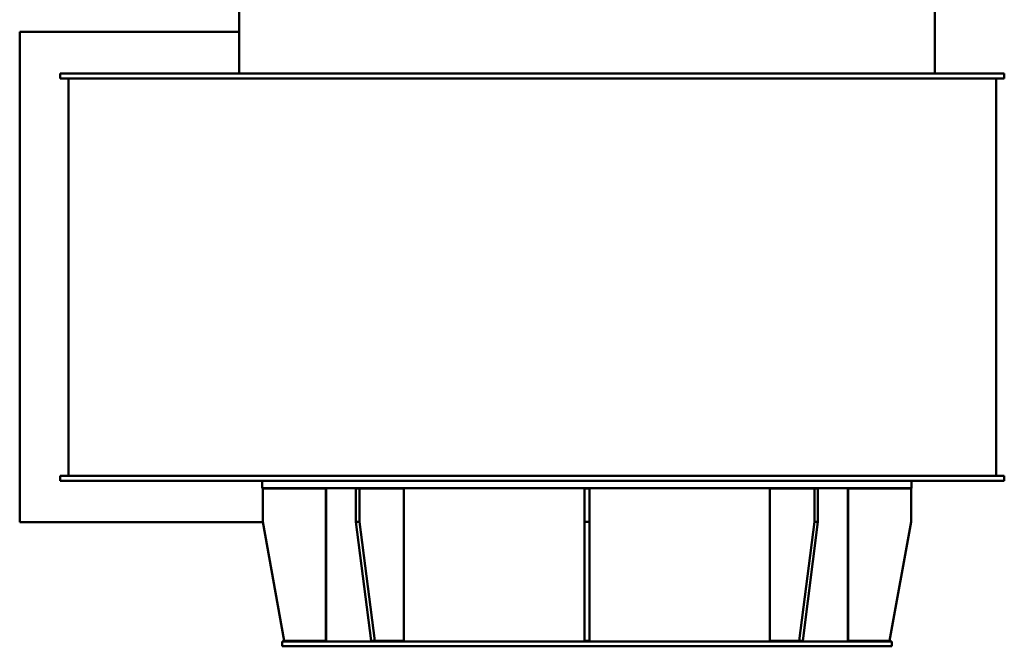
# Model space of a CAD drawing. Header units: millimetres. Extents: x 528 to 1153, y 223 to 965.
# Tile 1 of 2: x 528 to 1123, y 223 to 602. Entities that reach past the tile are written whole.
import ezdxf

# ---------------------------------------------------------------- set-up
doc = ezdxf.new("R2010")
doc.units = ezdxf.units.MM
doc.header["$LTSCALE"] = 4
doc.layers.add('Widoczne (ISO)', color=7, linetype='Continuous', lineweight=50)

msp = doc.modelspace()

# ---------------------------------------------------------------- linework, layer by layer
at = {"layer": 'Widoczne (ISO)'}
for p, q in [((660.62, 652.26), (660.62, 569.26)), ((1080.62, 652.26), (1080.62, 569.26)), ((660.62, 594.26), (528.12, 594.26)), ((528.12, 594.26), (528.12, 298.26)), ((680.04, 569.26), (552.62, 569.26)), ((552.62, 569.26), (552.62, 566.26)), ((680.04, 566.26), (552.62, 566.26)), ((557.62, 566.26), (557.62, 326.26)), ((1102.24, 569.26), (680.04, 569.26)), ((1102.24, 566.26), (680.04, 566.26)), ((1122.62, 569.26), (1102.24, 569.26)), ((1122.62, 566.26), (1102.24, 566.26)), ((1117.62, 326.26), (1117.62, 566.26)), ((1122.62, 569.26), (1122.62, 566.26)), ((680.04, 326.26), (552.62, 326.26)), ((552.62, 326.26), (552.62, 323.26)), ((680.04, 323.26), (552.62, 323.26)), ((674.62, 323.26), (674.62, 318.76)), ((1102.24, 326.26), (680.04, 326.26)), ((1102.24, 323.26), (680.04, 323.26)), ((1066.62, 323.26), (1066.62, 318.76)), ((1122.62, 326.26), (1102.24, 326.26)), ((1122.62, 323.26), (1102.24, 323.26)), ((1122.62, 326.26), (1122.62, 323.26)), ((1066.62, 318.76), (674.62, 318.76)), ((674.87, 298.51), (674.87, 318.51)), ((674.87, 318.51), (712.87, 318.51)), ((712.87, 318.51), (712.87, 226.51)), ((713.12, 318.76), (713.12, 226.26)), ((731.14, 318.51), (733.26, 318.51)), ((731.14, 318.51), (731.14, 298.51)), ((733.26, 298.51), (733.26, 318.51)), ((733.26, 318.51), (760.13, 318.51)), ((760.13, 318.51), (760.13, 226.51)), ((869.12, 318.51), (872.12, 318.51)), ((869.12, 318.51), (869.12, 298.51)), ((872.12, 298.51), (872.12, 318.51)), ((981.1, 318.51), (1007.97, 318.51)), ((981.1, 226.51), (981.1, 318.51)), ((1007.97, 318.51), (1010.09, 318.51)), ((1007.97, 318.51), (1007.97, 298.51)), ((1010.09, 298.51), (1010.09, 318.51)), ((1028.12, 318.76), (1028.12, 226.26)), ((1028.37, 318.51), (1066.37, 318.51)), ((1028.37, 226.51), (1028.37, 318.51)), ((1066.37, 318.51), (1066.37, 298.51)), ((528.12, 298.26), (674.91, 298.26)), ((687.87, 226.51), (674.87, 298.51)), ((712.87, 298.26), (713.12, 298.26)), ((731.14, 298.51), (740.33, 226.51)), ((731.14, 298.51), (733.26, 298.51)), ((742.45, 226.51), (733.26, 298.51)), ((869.12, 298.51), (869.12, 226.51)), ((869.12, 298.51), (872.12, 298.51)), ((872.12, 226.51), (872.12, 298.51)), ((1007.97, 298.51), (998.78, 226.51)), ((1000.9, 226.51), (1010.09, 298.51)), ((1007.97, 298.51), (1010.09, 298.51)), ((1066.37, 298.51), (1053.37, 226.51)), ((1054.62, 226.26), (686.62, 226.26)), ((686.62, 226.26), (686.62, 223.26)), ((712.87, 226.51), (687.87, 226.51)), ((740.33, 226.51), (742.45, 226.51)), ((760.13, 226.51), (742.45, 226.51)), ((869.12, 226.51), (872.12, 226.51)), ((998.78, 226.51), (981.1, 226.51)), ((998.78, 226.51), (1000.9, 226.51)), ((1053.37, 226.51), (1028.37, 226.51)), ((1054.62, 226.26), (1054.62, 223.26)), ((1054.62, 223.26), (686.62, 223.26))]:
    msp.add_line(p, q, dxfattribs=at)

doc.saveas('drawing.dxf')
